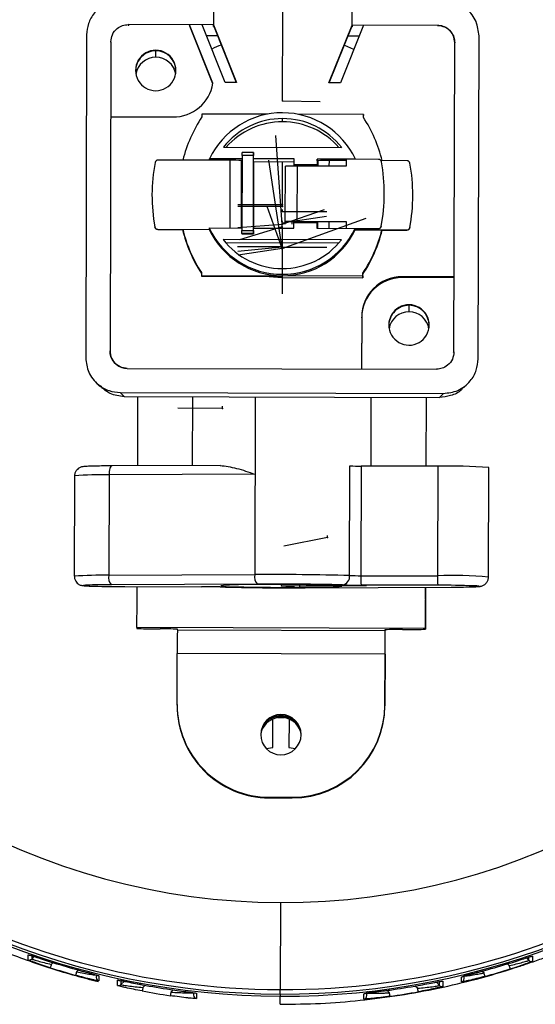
# Model space of a CAD drawing. Header units: millimetres. Extents: x -138 to 65, y -427 to -15.
# Tile 3 of 6: x -24 to 20, y -315 to -229. Entities that reach past the tile are written whole.
import ezdxf

# ---------------------------------------------------------------- set-up
doc = ezdxf.new("R2010")
doc.units = ezdxf.units.MM
doc.header["$PDSIZE"] = -1

msp = doc.modelspace()

# ---------------------------------------------------------------- linework, layer by layer
at = {"color": 7, "linetype": 'Continuous', "lineweight": 25}
for p, q in [((-7.677, -226.265), (-7.687, -229.872)), ((4.313, -229.905), (4.323, -226.298)), ((-7.687, -229.872), (-15.087, -229.851)), ((-15.087, -229.851), (-15.05, -229.963)), ((-7.748, -234.944), (-9.764, -229.866)), ((-7.758, -234.996), (-9.75, -229.978)), ((-6.701, -234.873), (-8.687, -229.869)), ((-7.688, -230.012), (-7.687, -229.872)), ((-7.687, -229.928), (-7.688, -230.012)), ((-7.688, -230.012), (-7.654, -230.012)), ((-7.687, -229.872), (-5.701, -234.876)), ((-7.687, -229.928), (-5.723, -234.876)), ((2.299, -234.898), (4.313, -229.905)), ((2.322, -234.898), (4.313, -229.961)), ((5.313, -229.907), (3.299, -234.9)), ((4.279, -230.044), (4.312, -230.045)), ((4.313, -229.905), (4.312, -230.045)), ((11.713, -229.925), (4.313, -229.905)), ((-18.69, -230.741), (-18.766, -258.734)), ((-7.334, -230.817), (-8.312, -230.815)), ((4.932, -230.851), (3.955, -230.848)), ((15.234, -258.827), (15.31, -230.834)), ((-16.591, -231.347), (-16.665, -258.139)), ((-16.554, -231.459), (-16.591, -231.347)), ((-12.695, -232.688), (-12.693, -232.082)), ((13.135, -258.221), (13.209, -231.428)), ((-5.701, -234.876), (-6.701, -234.873)), ((3.299, -234.9), (2.299, -234.898)), ((-16.609, -237.845), (-11.209, -237.86)), ((-8.708, -237.603), (-8.709, -237.853)), ((-3.018, -237.619), (-8.708, -237.603)), ((-1.71, -238.279), (-1.709, -237.999)), ((5.292, -237.642), (-0.398, -237.626)), ((5.291, -237.892), (5.292, -237.642)), ((5.292, -237.642), (5.291, -237.735)), ((5.291, -237.892), (5.291, -237.735)), ((-6.84, -240.484), (3.407, -240.512)), ((-5.218, -241.192), (-5.236, -247.69)), ((-4.218, -240.95), (-5.218, -240.947)), ((-4.218, -241.194), (-5.218, -241.192)), ((-4.236, -247.693), (-4.218, -241.194)), ((-4.219, -241.491), (-4.218, -240.991)), ((-4.218, -240.95), (-4.218, -240.991)), ((-6.249, -241.609), (-12.513, -241.592)), ((-5.219, -241.488), (-8.044, -241.48)), ((-8.044, -241.604), (-8.044, -241.48)), ((-6.265, -247.484), (-6.249, -241.609)), ((-5.285, -247.486), (-5.269, -241.63)), ((-5.219, -241.63), (-5.269, -241.63)), ((-4.22, -241.754), (-4.235, -247.489)), ((-4.22, -241.754), (-4.219, -241.491)), ((-0.72, -241.764), (-4.22, -241.754)), ((-0.719, -241.5), (-4.219, -241.491)), ((-1.475, -246.932), (-1.462, -242.133)), ((-0.721, -242.113), (-0.72, -242.031)), ((-0.72, -242), (-0.719, -241.5)), ((1.28, -242.006), (-0.72, -242)), ((-0.72, -242.031), (-0.72, -242)), ((1.28, -242.036), (-0.72, -242.031)), ((-0.462, -242.113), (-0.475, -246.911)), ((3.809, -242.124), (-0.462, -242.113)), ((1.281, -241.648), (1.279, -242.117)), ((1.279, -242.117), (1.28, -242.036)), ((1.281, -241.506), (1.28, -242.006)), ((1.28, -242.036), (1.28, -242.006)), ((1.281, -241.648), (1.281, -241.506)), ((4.605, -241.515), (1.281, -241.506)), ((1.331, -241.648), (1.281, -241.648)), ((1.331, -241.648), (1.329, -242.118)), ((2.31, -241.632), (2.309, -242.12)), ((3.81, -241.637), (2.31, -241.632)), ((3.811, -241.525), (3.809, -242.124)), ((6.605, -241.532), (3.811, -241.525)), ((4.605, -241.515), (4.605, -241.527)), ((9.075, -241.651), (6.813, -241.645)), ((-13.028, -244.592), (-13.028, -244.61)), ((7.102, -244.549), (7.102, -244.531)), ((9.572, -244.668), (9.572, -244.649)), ((-12.775, -247.404), (-12.775, -247.386)), ((-1.476, -247.161), (-1.475, -246.932)), ((-0.876, -247.162), (-0.875, -246.929)), ((-0.875, -246.929), (3.796, -246.942)), ((-0.735, -247.499), (-0.734, -246.999)), ((-0.734, -246.999), (-0.734, -246.929)), ((-0.734, -246.999), (1.266, -247.004)), ((-0.475, -246.911), (3.796, -246.923)), ((1.266, -246.935), (1.265, -247.504)), ((1.266, -247.004), (1.265, -247.504)), ((1.266, -247.035), (1.266, -246.935)), ((1.266, -247.035), (1.266, -247.004)), ((1.316, -246.935), (1.315, -247.504)), ((2.296, -246.938), (2.294, -247.507)), ((3.796, -246.923), (3.794, -247.511)), ((6.835, -247.327), (6.834, -247.346)), ((-12.53, -247.59), (-8.06, -247.602)), ((-12.53, -247.59), (-12.53, -247.609)), ((-12.53, -247.609), (-10.367, -247.615)), ((-10.367, -247.615), (-10.367, -247.596)), ((-8.06, -247.479), (-5.235, -247.487)), ((-8.06, -247.479), (-8.06, -247.602)), ((-4.237, -247.948), (-5.237, -247.946)), ((-5.237, -247.946), (-5.237, -247.986)), ((-5.237, -247.986), (-4.237, -247.989)), ((-5.236, -247.69), (-4.236, -247.693)), ((-4.237, -247.989), (-4.235, -247.489)), ((-4.237, -247.948), (-4.237, -247.989)), ((-4.235, -247.489), (-0.735, -247.499)), ((1.265, -247.504), (4.589, -247.513)), ((4.589, -247.637), (4.589, -247.513)), ((4.589, -247.525), (6.588, -247.531)), ((4.589, -247.544), (6.588, -247.549)), ((4.589, -247.637), (9.058, -247.649)), ((6.588, -247.549), (6.588, -247.531)), ((6.895, -247.662), (6.896, -247.643)), ((6.895, -247.662), (9.058, -247.668)), ((9.058, -247.668), (9.058, -247.649)), ((9.304, -247.446), (9.304, -247.465)), ((3.385, -248.51), (-6.862, -248.482)), ((3.153, -248.789), (-6.631, -248.762)), ((-8.746, -251.35), (-8.747, -251.599)), ((-8.747, -251.599), (5.253, -251.638)), ((-8.747, -251.599), (-8.747, -251.669)), ((-8.747, -251.669), (-1.747, -251.689)), ((-2.886, -251.685), (-1.747, -251.782)), ((-1.746, -251.495), (-1.747, -251.619)), ((-1.747, -251.689), (-1.747, -251.782)), ((5.253, -251.638), (5.254, -251.388)), ((5.253, -251.801), (5.254, -251.481)), ((5.253, -251.638), (5.253, -251.801)), ((5.254, -251.388), (5.254, -251.481)), ((-1.747, -251.782), (5.253, -251.801)), ((13.153, -251.723), (8.653, -251.71)), ((8.653, -251.785), (8.653, -251.71)), ((13.115, -251.797), (8.653, -251.785)), ((9.245, -254.743), (9.246, -254.136)), ((5.143, -255.2), (5.131, -259.699)), ((5.143, -255.274), (5.131, -259.699)), ((5.143, -255.274), (5.143, -255.2)), ((13.098, -258.258), (13.135, -258.221)), ((-15.169, -259.643), (11.631, -259.716)), ((-17.893, -260.857), (-17.544, -261.208)), ((13.999, -261.294), (14.349, -260.945)), ((-15.775, -261.741), (12.226, -261.818)), ((-15.775, -261.741), (-15.426, -262.092)), ((11.875, -262.166), (12.226, -261.818)), ((-15.426, -262.092), (11.875, -262.166)), ((-14.275, -262.095), (-14.292, -268.088)), ((-9.525, -262.108), (-9.542, -268.067)), ((-4.082, -262.123), (-4.125, -277.52)), ((5.958, -268.115), (5.975, -262.15)), ((10.725, -262.163), (10.708, -268.124)), ((10.725, -262.163), (10.708, -268.124)), ((-7.096, -268.056), (-16.516, -268.098)), ((4.1, -277.599), (4.126, -268.101)), ((5.09, -268.114), (5.064, -277.611)), ((11.728, -268.126), (5.09, -268.114)), ((11.728, -268.126), (11.701, -277.623)), ((16.123, -277.734), (16.149, -268.237)), ((-19.735, -268.966), (-19.759, -277.664)), ((-16.75, -268.88), (-16.774, -277.578)), ((-4.101, -268.823), (-16.75, -268.88)), ((-16.774, -277.578), (-4.125, -277.52)), ((5.064, -277.611), (11.701, -277.623)), ((-3.889, -278.338), (-16.538, -278.396)), ((-15.372, -278.556), (-8.735, -278.568)), ((-15.372, -278.556), (-15.371, -278.556)), ((-15.371, -278.556), (-8.734, -278.568)), ((-8.735, -278.568), (-8.734, -278.568)), ((-0.257, -278.386), (-0.258, -278.62)), ((0.248, -278.659), (12.898, -278.602)), ((0.248, -278.659), (0.254, -278.66)), ((0.254, -278.66), (12.904, -278.602)), ((11.732, -278.442), (5.094, -278.43)), ((12.904, -278.602), (12.898, -278.602)), ((10.67, -282.246), (10.677, -279.747)), ((10.677, -279.677), (10.677, -279.747)), ((10.67, -282.176), (-14.33, -282.108)), ((-14.33, -282.108), (-14.33, -282.178)), ((-12.83, -282.217), (-12.33, -282.218)), ((-10.831, -282.316), (-10.83, -282.258)), ((-10.831, -282.316), (7.169, -282.365)), ((7.17, -282.307), (7.169, -282.365)), ((8.67, -282.276), (9.17, -282.277)), ((10.67, -282.176), (10.67, -282.246)), ((-10.848, -288.786), (-10.836, -284.362)), ((7.164, -284.411), (-10.836, -284.362)), ((7.164, -284.411), (7.152, -288.835)), ((7.152, -288.893), (7.164, -284.47)), ((-10.848, -288.844), (-10.848, -288.786)), ((7.152, -288.835), (7.152, -288.893)), ((-2.558, -292.498), (-2.551, -290.027)), ((-1.851, -289.888), (-1.851, -289.788)), ((-1.151, -290.031), (-1.158, -292.501)), ((-1.151, -290.031), (-1.158, -292.501)), ((-3.12, -292.593), (-2.558, -292.498)), ((-1.158, -292.501), (-0.597, -292.6)), ((-2.87, -296.805), (-0.87, -296.811)), ((-2.87, -296.805), (-2.87, -296.864)), ((-2.87, -296.864), (-0.87, -296.869)), ((-0.87, -296.869), (-0.87, -296.811)), ((-1.895, -305.939), (-1.916, -313.481)), ((-23.761, -310.901), (-23.759, -310.465)), ((-23.449, -310.495), (-23.45, -310.831)), ((-23.45, -310.831), (-23.209, -310.592)), ((-21.598, -311.14), (-21.75, -311.291)), ((17.926, -311.401), (17.775, -311.249)), ((19.415, -310.736), (19.628, -310.95)), ((19.628, -310.95), (19.629, -310.67)), ((19.939, -310.586), (19.938, -311.022)), ((-19.569, -311.942), (-19.41, -311.784)), ((-17.849, -312.217), (-17.85, -312.437)), ((14.019, -312.525), (14.019, -312.161)), ((15.579, -311.877), (15.741, -312.04)), ((-17.62, -312.292), (-17.621, -312.729)), ((-16.005, -313.128), (-16.004, -312.669)), ((-15.728, -312.645), (-15.729, -313.048)), ((-15.729, -313.048), (-15.416, -312.736)), ((-13.624, -313.104), (-13.82, -313.299)), ((11.61, -312.836), (11.895, -313.123)), ((11.895, -313.123), (11.896, -312.763)), ((12.171, -312.747), (12.17, -313.204)), ((13.789, -312.816), (13.79, -312.38)), ((-11.391, -313.704), (-11.186, -313.5)), ((-9.432, -313.751), (-9.433, -313.961)), ((-9.165, -313.801), (-9.166, -314.26)), ((-1.917, -313.861), (-1.917, -314.053)), ((5.325, -314.298), (5.326, -313.841)), ((5.593, -314.001), (5.594, -313.649)), ((7.344, -313.545), (7.553, -313.755)), ((9.984, -313.364), (9.79, -313.169)), ((-1.919, -314.755), (-1.917, -314.053))]:
    msp.add_line(p, q, dxfattribs=at)
at = {"color": 7, "linetype": 'Continuous'}
for p, q in [((-1.705, -236.464), (-1.684, -228.731)), ((-1.705, -236.464), (1.541, -236.522)), ((-1.734, -247.175), (-2.295, -239.462)), ((-1.74, -249.245), (-2.913, -241.602)), ((-1.73, -245.621), (-1.71, -241.755)), ((-1.73, -245.484), (-5.598, -245.473)), ((-1.73, -245.621), (-5.598, -245.611)), ((-1.74, -249.245), (-3.052, -245.608)), ((-1.73, -245.484), (-1.729, -245.303)), ((-1.73, -245.621), (-1.73, -245.441)), ((-1.73, -245.621), (-1.73, -245.441)), ((-1.734, -247.152), (1.922, -245.891)), ((-1.734, -247.047), (2.088, -246.455)), ((-1.731, -246.055), (-1.731, -245.874)), ((-1.731, -246.055), (2.136, -246.065)), ((-1.734, -247.175), (-5.592, -247.456)), ((-1.735, -247.385), (-5.437, -248.503)), ((-1.74, -249.245), (5.537, -246.62)), ((-1.735, -247.385), (-1.734, -247.205)), ((-1.735, -247.455), (-1.734, -247.275)), ((-1.734, -247.047), (-1.733, -246.866)), ((-1.734, -247.152), (-1.734, -246.971)), ((-1.735, -247.455), (-1.746, -251.322)), ((-1.739, -249.119), (-5.607, -249.109)), ((-1.739, -249.139), (-5.587, -249.53)), ((-1.739, -249.119), (-1.739, -248.939)), ((-1.739, -249.131), (-1.739, -248.951)), ((-1.739, -249.139), (-1.739, -248.958)), ((-1.739, -249.131), (2.128, -249.142)), ((-1.74, -249.245), (-5.563, -249.832)), ((-1.74, -249.318), (-1.75, -253.184)), ((-1.74, -249.318), (-1.74, -249.498)), ((-6.91, -263.116), (-10.777, -263.105)), ((-6.91, -263.116), (-6.909, -262.935)), ((2.185, -274.312), (-1.614, -275.039)), ((2.185, -274.312), (2.185, -274.132)), ((-1.82, -278.499), (5.565, -278.465)), ((-1.82, -278.499), (-0.669, -278.588))]:
    msp.add_line(p, q, dxfattribs=at)
at = {"color": 7, "linetype": 'Continuous', "lineweight": 25, "flags": 128}
for points in [[(4.466, -232.008), (3.67, -231.668), (3.63, -231.652)], [(-5.218, -241.192), (-5.218, -241.143), (-5.218, -241.096), (-5.218, -241.054), (-5.218, -241.017), (-5.218, -240.986), (-5.218, -240.964), (-5.218, -240.951), (-5.218, -240.947)], [(-4.218, -240.95), (-4.218, -240.954), (-4.218, -240.967), (-4.218, -240.989), (-4.218, -241.019), (-4.218, -241.056), (-4.218, -241.099), (-4.218, -241.146), (-4.218, -241.194)], [(-5.237, -247.946), (-5.237, -247.94), (-5.237, -247.924), (-5.237, -247.9), (-5.237, -247.868), (-5.236, -247.83), (-5.236, -247.786), (-5.236, -247.739), (-5.236, -247.69)], [(-4.236, -247.693), (-4.236, -247.741), (-4.236, -247.789), (-4.236, -247.832), (-4.237, -247.871), (-4.237, -247.903), (-4.237, -247.927), (-4.237, -247.942), (-4.237, -247.948)], [(-16.516, -268.098), (-16.556, -268.11), (-16.601, -268.152), (-16.643, -268.223), (-16.679, -268.32), (-16.709, -268.439), (-16.731, -268.575), (-16.745, -268.724), (-16.75, -268.88)], [(-18.416, -278.424), (-18.798, -278.442), (-18.961, -278.467), (-18.774, -278.493), (-18.255, -278.517), (-18.053, -278.523)], [(-14.33, -282.108), (-14.33, -282.001), (-14.329, -281.725), (-14.328, -281.291), (-14.326, -280.716), (-14.324, -280.021), (-14.322, -279.234), (-14.32, -278.558)], [(-3.383, -278.378), (-4.537, -278.387), (-5.533, -278.402), (-6.313, -278.423), (-6.833, -278.449), (-7.061, -278.477), (-6.984, -278.507), (-6.607, -278.536), (-5.953, -278.563), (-5.058, -278.586), (-3.974, -278.605), (-2.766, -278.617), (-1.503, -278.622), (-0.258, -278.62)], [(-0.258, -278.62), (0.896, -278.611), (1.892, -278.596), (2.673, -278.575), (3.192, -278.549), (3.42, -278.521), (3.344, -278.491), (2.967, -278.462), (2.312, -278.435), (1.417, -278.411), (0.334, -278.393), (-0.875, -278.381), (-2.138, -278.376), (-3.383, -278.378)], [(10.68, -278.612), (10.678, -279.302), (10.676, -280.09), (10.674, -280.785), (10.672, -281.36), (10.671, -281.794), (10.67, -282.07), (10.67, -282.176)], [(10.677, -279.677), (10.677, -279.63), (10.677, -279.507), (10.678, -279.314), (10.678, -279.059), (10.679, -278.75), (10.68, -278.612)], [(12.898, -278.602), (13.882, -278.593), (14.661, -278.577), (15.158, -278.556), (15.321, -278.531), (15.133, -278.505), (14.831, -278.489)], [(-10.831, -282.316), (-10.831, -282.363), (-10.831, -282.486), (-10.832, -282.679), (-10.832, -282.934), (-10.833, -283.243), (-10.834, -283.593), (-10.835, -283.971), (-10.836, -284.362)], [(7.164, -284.47), (7.166, -283.59), (7.168, -282.74), (7.17, -282.27)], [(7.164, -284.411), (7.165, -284.02), (7.166, -283.643), (7.167, -283.293), (7.168, -282.984), (7.168, -282.728), (7.169, -282.535), (7.169, -282.413), (7.169, -282.365)], [(-15.934, -312.676), (-15.967, -312.674), (-16.004, -312.669)], [(-1.917, -313.861), (-1.917, -313.849), (-1.917, -313.825), (-1.917, -313.79), (-1.917, -313.744), (-1.916, -313.689), (-1.916, -313.625), (-1.916, -313.556), (-1.916, -313.481)]]:
    msp.add_lwpolyline(points, dxfattribs=at)
at = {"color": 7, "linetype": 'Continuous', "lineweight": 25}
for centre, radius, start, end in [((-1.75, -247.572), 66.481, 94.66522, 269.85604), ((-1.75, -247.513), 66.349, 93.84576, 269.85594), ((-1.749, -247.502), 65.979, 89.83058, 269.85542), ((-1.72, -247.513), 66.349, 269.83007, 85.84024), ((-1.72, -247.572), 66.481, 269.82997, 85.02078), ((-1.721, -247.502), 65.979, 269.83058, 89.85542), ((-1.748, -247.455), 58.484, 89.83045, 269.85555), ((-1.722, -247.455), 58.484, 269.83045, 89.85555), ((-12.698, -233.831), 1.75, 89.83045, 269.85555), ((-12.698, -233.831), 1.75, 269.83045, 89.85555), ((-1.73, -245.397), 14.752, 110.98947, 114.51589), ((-12.698, -233.878), 1.75, 89.83261, 179.8456), ((-12.7, -234.438), 1.75, 89.83608, 170.63544), ((-12.699, -234.438), 1.75, 9.06616, 89.84993), ((-12.698, -233.878), 1.75, 359.8586, 89.8508), ((-11.199, -234.36), 3.5, 269.8369, 350.39328), ((1.658, -244.63), 12.386, 146.82683, 165.82744), ((-1.727, -244.499), 7.001, 25.23224, 154.45377), ((-1.727, -244.499), 6.501, 89.841, 141.85285), ((-1.727, -244.499), 6.501, 37.83316, 89.84501), ((-5.113, -244.612), 12.386, 13.85857, 32.85918), ((-1.728, -244.779), 6.501, 89.84117, 138.65045), ((-1.728, -244.779), 6.501, 41.03555, 89.84484), ((2.114, -244.631), 15.142, 169.20443, 190.48157), ((-12.514, -241.842), 0.25, 89.83711, 169.19787), ((-6.109, -257.677), 16.069, 87.00444, 90.49929), ((-0.741, -252.847), 10.737, 88.50959, 93.84902), ((2.082, -257.699), 16.068, 89.18671, 92.6816), ((6.604, -241.782), 0.25, 10.48813, 89.8489), ((-8.039, -244.491), 15.142, 349.20443, 10.48157), ((9.074, -241.901), 0.25, 10.48813, 89.8489), ((-5.569, -244.61), 15.142, 349.20443, 10.48157), ((2.114, -244.65), 15.142, 179.85082, 190.48156), ((-8.039, -244.51), 15.142, 349.20444, 359.85079), ((-5.569, -244.629), 15.142, 349.20444, 359.85079), ((-12.529, -247.34), 0.25, 190.48813, 269.8489), ((-12.529, -247.359), 0.25, 190.48813, 269.8489), ((-0.755, -257.645), 10.737, 88.50959, 93.84902), ((6.589, -247.281), 0.25, 269.83711, 349.19787), ((6.589, -247.299), 0.25, 269.83711, 349.19787), ((1.658, -244.699), 12.385, 193.6139, 212.85928), ((1.658, -244.629), 12.386, 193.85857, 212.85918), ((-1.728, -244.495), 7, 205.23046, 269.84657), ((-1.728, -244.619), 7, 205.23046, 269.84657), ((-1.727, -244.619), 7, 269.83944, 334.45555), ((-1.727, -244.495), 7, 269.83944, 334.45555), ((-5.113, -244.611), 12.386, 326.82683, 345.82744), ((-5.113, -244.704), 12.385, 326.82673, 346.18318), ((9.059, -247.399), 0.25, 269.83711, 349.19787), ((9.059, -247.418), 0.25, 269.83711, 349.19787), ((-1.727, -244.494), 6.501, 217.83434, 321.85167), ((8.643, -255.21), 3.5, 89.83521, 179.8352), ((8.643, -255.284), 3.5, 89.83521, 179.8352), ((9.241, -255.886), 1.75, 89.83045, 269.85555), ((9.241, -255.932), 1.75, 89.83261, 179.8456), ((9.242, -255.886), 1.75, 269.83045, 89.85555), ((9.242, -255.932), 1.75, 359.8586, 89.8508), ((9.24, -256.492), 1.75, 89.83608, 170.63544), ((9.24, -256.492), 1.75, 9.06616, 89.84993), ((5.086, -231.302), 36.811, 268.50465, 270.0064), ((12.702, -317.341), 49.225, 85.98471, 91.13466), ((-17.516, -294.023), 25.155, 88.25606, 95.06223), ((-17.41, -307.197), 29.626, 88.76945, 94.54739), ((-15.867, -277.759), 0.925, 168.68421, 223.48032), ((-3.217, -277.702), 0.925, 168.68421, 223.48032), ((-2.526, -541.25), 263.735, 88.56057, 90.34739), ((3.362, -277.678), 0.741, 279.63951, 6.13143), ((5.06, -240.8), 36.811, 268.50465, 270.0064), ((10.465, -277.822), 5.404, 177.76127, 186.45304), ((17.102, -277.834), 5.404, 177.76127, 186.45304), ((13.068, -311.239), 33.644, 84.79029, 92.3281), ((-16.526, -341.599), 63.203, 90.01103, 91.71399), ((-15.379, -171.244), 107.312, 268.57209, 270.00344), ((-8.728, -339.92), 61.352, 88.50465, 90.0064), ((-1.186, -42.153), 236.511, 268.56057, 270.34739), ((-2.455, -514.845), 236.511, 88.56057, 90.34739), ((5.088, -217.078), 61.352, 268.50465, 270.0064), ((11.981, -363.195), 84.754, 88.07264, 90.16858), ((-13.161, -266.114), 16.107, 265.83705, 271.17638), ((-12, -298.322), 16.107, 85.83705, 91.17638), ((8.251, -298.377), 16.106, 88.50959, 93.84902), ((9.589, -266.177), 16.106, 268.50959, 273.84902), ((-2.849, -288.807), 7.999, 179.8508, 269.8508), ((-2.85, -288.865), 7.999, 179.8508, 269.8508), ((-0.847, -288.812), 7.999, 269.83521, 359.8352), ((-0.847, -288.87), 7.999, 269.83521, 359.8352), ((-1.855, -291.385), 1.75, 359.85555, 179.83046), ((-1.855, -291.443), 1.75, 359.85555, 179.83046), ((-1.856, -291.696), 1.808, 89.83688, 162.5843), ((-1.856, -291.662), 1.874, 89.84019, 142.46835), ((-1.739, -249.196), 40.717, 269.42667, 270.25878), ((-1.856, -291.662), 1.874, 37.23325, 89.84582), ((-1.856, -291.696), 1.808, 17.1173, 89.84913), ((-1.855, -291.384), 1.75, 179.85555, 359.83046), ((-23.661, -310.618), 0.3, 250.66313, 314.83235), ((-10.701, -314.874), 11.615, 162.03449, 163.54696), ((-1.736, -247.661), 66.514, 252.40744, 254.37762), ((-1.735, -247.661), 66.514, 285.30408, 287.27433), ((6.845, -314.926), 11.628, 16.13608, 17.64687), ((19.84, -310.739), 0.3, 224.85366, 289.01871), ((-1.738, -248.181), 66.514, 252.40744, 254.37762), ((-7.011, -315.532), 13.061, 164.04591, 165.39126), ((3.147, -315.564), 13.077, 14.29171, 15.63536), ((-1.736, -248.181), 66.514, 285.30408, 287.27433), ((-17.55, -312.437), 0.3, 179.85524, 256.19125), ((-15.941, -312.835), 0.3, 257.61212, 314.83264), ((-1.736, -247.658), 66.517, 259.48568, 261.61695), ((-1.735, -247.658), 66.517, 278.06437, 280.19576), ((12.108, -312.911), 0.3, 224.85337, 282.06942), ((13.719, -312.524), 0.3, 283.49036, 359.84636), ((5.237, -316.913), 19.397, 169.26228, 170.16856), ((-1.737, -248.201), 66.517, 259.48568, 261.61695), ((12.717, -317.333), 24.38, 171.4392, 172.16034), ((-9.133, -313.962), 0.3, 179.8565, 263.59512), ((-16.635, -317.258), 24.44, 7.52231, 8.24169), ((-1.737, -248.2), 66.517, 278.06437, 280.19576), ((-9.129, -316.878), 19.434, 9.5142, 10.41874), ((5.293, -314), 0.3, 276.08608, 359.8451)]:
    msp.add_arc(centre, radius, start, end, dxfattribs=at)
for points, knots in [([(-15.682, -227.75), (-16.107, -227.802), (-16.992, -227.909), (-18, -228.718), (-18.589, -229.725), (-18.657, -230.411), (-18.69, -230.741)], [0, 0, 0, 0, 0.270268, 0.562427, 0.78973, 1, 1, 1, 1]), ([(15.31, -230.834), (15.259, -230.409), (15.151, -229.524), (14.342, -228.516), (13.335, -227.928), (12.648, -227.86), (12.319, -227.827)], [0, 0, 0, 0, 0.270268, 0.562427, 0.78973, 1, 1, 1, 1]), ([(-16.591, -231.347), (-16.564, -231.134), (-16.508, -230.692), (-16.101, -230.19), (-15.595, -229.899), (-15.252, -229.867), (-15.087, -229.851)], [0, 0, 0, 0, 0.270268, 0.562427, 0.78973, 1, 1, 1, 1]), ([(13.209, -231.428), (13.183, -231.216), (13.129, -230.774), (12.725, -230.269), (12.221, -229.975), (11.878, -229.941), (11.713, -229.925)], [0, 0, 0, 0, 0.270268, 0.562427, 0.78973, 1, 1, 1, 1]), ([(11.713, -229.925), (11.925, -229.952), (12.367, -230.008), (12.869, -230.415), (13.161, -230.92), (13.193, -231.263), (13.209, -231.428)], [0, 0, 0, 0, 0.270268, 0.562427, 0.78973, 1, 1, 1, 1]), ([(-16.665, -258.139), (-16.639, -258.352), (-16.585, -258.794), (-16.181, -259.298), (-15.677, -259.592), (-15.334, -259.626), (-15.169, -259.643)], [0, 0, 0, 0, 0.270268, 0.562427, 0.78973, 1, 1, 1, 1]), ([(-15.169, -259.643), (-15.381, -259.616), (-15.823, -259.56), (-16.325, -259.153), (-16.617, -258.647), (-16.649, -258.304), (-16.665, -258.139)], [0, 0, 0, 0, 0.270268, 0.562427, 0.78973, 1, 1, 1, 1]), ([(13.135, -258.221), (13.108, -258.433), (13.052, -258.875), (12.645, -259.377), (12.139, -259.669), (11.796, -259.701), (11.631, -259.716)], [0, 0, 0, 0, 0.270268, 0.562427, 0.78973, 1, 1, 1, 1]), ([(-18.766, -258.734), (-18.715, -259.159), (-18.607, -260.043), (-17.798, -261.052), (-16.791, -261.64), (-16.104, -261.708), (-15.775, -261.741)], [0, 0, 0, 0, 0.270268, 0.562427, 0.78973, 1, 1, 1, 1]), ([(12.226, -261.818), (12.651, -261.766), (13.536, -261.658), (14.544, -260.85), (15.133, -259.843), (15.201, -259.156), (15.234, -258.827)], [0, 0, 0, 0, 0.270268, 0.562427, 0.78973, 1, 1, 1, 1]), ([(-15.426, -262.092), (-15.859, -262.047), (-16.659, -261.964), (-17.243, -261.417), (-17.512, -261.165)], [0, 0, 0, 0, 0.540788, 1, 1, 1, 1]), ([(13.956, -261.261), (13.899, -261.341), (13.636, -261.711), (12.874, -262.058), (12.199, -262.131), (11.875, -262.166)], [0, 0, 0, 0, 0.125264, 0.579657, 1, 1, 1, 1]), ([(-16.516, -268.098), (-16.671, -268.099), (-17.124, -268.102), (-17.8, -268.111), (-18.44, -268.126), (-18.804, -268.143), (-18.968, -268.158), (-19.078, -268.175), (-19.187, -268.203), (-19.337, -268.267), (-19.511, -268.394), (-19.66, -268.603), (-19.74, -268.811), (-19.727, -268.937), (-19.724, -268.968)], [0, 0, 0, 0, 0.0937072, 0.2736302, 0.454561, 0.6377451, 0.7348709, 0.7749027, 0.8037307, 0.835278, 0.8785429, 0.9275854, 0.9821597, 1, 1, 1, 1]), ([(-7.134, -268.056), (-6.668, -268.119), (-5.734, -268.245), (-4.645, -268.63), (-4.101, -268.823)], [0, 0, 0, 0, 0.500046, 1, 1, 1, 1]), ([(-19.748, -277.664), (-19.748, -277.731), (-19.748, -277.884), (-19.649, -278.091), (-19.511, -278.257), (-19.367, -278.362), (-19.241, -278.42), (-19.147, -278.449), (-19.068, -278.466), (-18.959, -278.481), (-18.769, -278.496), (-18.472, -278.512), (-18.148, -278.52), (-18.049, -278.522)], [0, 0, 0, 0, 0.058167, 0.132948, 0.194506, 0.247217, 0.291325, 0.327615, 0.367186, 0.434303, 0.612518, 0.881731, 1, 1, 1, 1]), ([(12.904, -278.602), (13.059, -278.601), (13.512, -278.599), (14.188, -278.59), (14.828, -278.575), (15.191, -278.557), (15.356, -278.543), (15.466, -278.525), (15.575, -278.497), (15.724, -278.434), (15.899, -278.307), (16.048, -278.098), (16.128, -277.891), (16.115, -277.765), (16.112, -277.735)], [0, 0, 0, 0, 0.093747, 0.273745, 0.454752, 0.638013, 0.735179, 0.775228, 0.804068, 0.835628, 0.878911, 0.927975, 0.982572, 1, 1, 1, 1]), ([(-44.187, -299.302), (-43.8, -299.627), (-42.654, -300.59), (-40.656, -302.088), (-38.711, -303.438), (-37.221, -304.403), (-36.243, -305.012), (-35.278, -305.59), (-34.309, -306.149), (-33.282, -306.719), (-31.879, -307.465), (-30.136, -308.332), (-28.064, -309.276), (-25.996, -310.134), (-23.906, -310.921), (-21.798, -311.633), (-19.727, -312.262), (-18.35, -312.617), (-17.704, -312.783)], [0, 0, 0, 0, 0.050238, 0.148963, 0.248902, 0.286805, 0.326635, 0.364301, 0.399501, 0.43878, 0.482138, 0.558954, 0.63414, 0.710652, 0.783544, 0.858011, 0.933435, 1, 1, 1, 1]), ([(-1.919, -314.755), (-0.752, -314.74), (1.558, -314.711), (5.02, -314.434), (8.423, -313.995), (11.791, -313.376), (15.13, -312.584), (17.709, -311.828), (19.575, -311.208), (20.751, -310.795), (22.003, -310.326), (23.026, -309.919), (23.82, -309.59), (24.38, -309.352), (25, -309.081), (25.973, -308.643), (26.89, -308.21), (28.177, -307.575), (29.565, -306.857), (31.375, -305.847), (33.218, -304.743), (35, -303.594), (37.448, -301.916), (39.187, -300.523), (40.383, -299.566)], [0, 0, 0, 0, 0.075821, 0.150058, 0.225603, 0.299174, 0.373431, 0.449946, 0.475243, 0.502526, 0.531797, 0.563054, 0.574914, 0.588257, 0.603082, 0.61939, 0.65843, 0.669732, 0.713752, 0.761183, 0.805808, 0.854735, 0.900157, 1, 1, 1, 1]), ([(-23.759, -310.465), (-23.751, -310.465), (-23.735, -310.465), (-23.609, -310.501), (-23.419, -310.559), (-23.085, -310.665), (-22.555, -310.836), (-22.078, -310.988), (-21.84, -311.064)], [0, 0, 0, 0, 0.12611, 0.251007, 0.374815, 0.501351, 0.750428, 1, 1, 1, 1]), ([(-23.438, -310.469), (-23.43, -310.48), (-23.41, -310.508), (-23.308, -310.554), (-23.118, -310.63), (-22.808, -310.738), (-22.371, -310.886), (-22.025, -310.999), (-21.838, -311.06)], [0, 0, 0, 0, 0.070195, 0.185028, 0.333645, 0.518943, 0.741074, 1, 1, 1, 1]), ([(-21.841, -311.584), (-22.08, -311.507), (-22.557, -311.353), (-23.088, -311.167), (-23.421, -311.044), (-23.611, -310.971), (-23.737, -310.918), (-23.753, -310.907), (-23.761, -310.901)], [0, 0, 0, 0, 0.2498244, 0.4992544, 0.6257436, 0.7495634, 0.8753774, 1, 1, 1, 1]), ([(-23.45, -310.831), (-23.442, -310.835), (-23.428, -310.844), (-23.314, -310.882), (-23.141, -310.933), (-22.844, -311.018), (-22.373, -311.143), (-21.958, -311.242), (-21.75, -311.291)], [0, 0, 0, 0, 0.123509, 0.250277, 0.371113, 0.500518, 0.750054, 1, 1, 1, 1]), ([(17.926, -311.401), (18.134, -311.353), (18.549, -311.256), (19.019, -311.134), (19.317, -311.051), (19.491, -311.001), (19.606, -310.963), (19.62, -310.955), (19.628, -310.95)], [0, 0, 0, 0, 0.24965, 0.498772, 0.628187, 0.749055, 0.876161, 1, 1, 1, 1]), ([(19.938, -311.022), (19.93, -311.028), (19.914, -311.04), (19.787, -311.091), (19.597, -311.164), (19.263, -311.284), (18.731, -311.468), (18.254, -311.619), (18.015, -311.695)], [0, 0, 0, 0, 0.12611, 0.251007, 0.374815, 0.501351, 0.750428, 1, 1, 1, 1]), ([(18.016, -311.175), (18.256, -311.1), (18.734, -310.951), (19.265, -310.782), (19.599, -310.678), (19.789, -310.621), (19.916, -310.586), (19.932, -310.586), (19.939, -310.586)], [0, 0, 0, 0, 0.249824, 0.499254, 0.625744, 0.749563, 0.875378, 1, 1, 1, 1]), ([(-17.621, -312.729), (-17.63, -312.729), (-17.649, -312.731), (-17.791, -312.704), (-18, -312.659), (-18.359, -312.576), (-18.915, -312.439), (-19.405, -312.305), (-19.65, -312.238)], [0, 0, 0, 0, 0.125925, 0.251232, 0.376564, 0.502324, 0.751501, 1, 1, 1, 1]), ([(-19.648, -311.718), (-19.402, -311.786), (-18.911, -311.923), (-18.354, -312.075), (-17.995, -312.174), (-17.787, -312.234), (-17.646, -312.277), (-17.629, -312.287), (-17.62, -312.292)], [0, 0, 0, 0, 0.249475, 0.499165, 0.626383, 0.749621, 0.87586, 1, 1, 1, 1]), ([(-19.569, -311.942), (-19.355, -311.982), (-18.927, -312.062), (-18.43, -312.143), (-18.11, -312.19), (-17.913, -312.215), (-17.842, -312.222), (-17.806, -312.225)], [0, 0, 0, 0, 0.284474, 0.5696, 0.720258, 0.85662, 1, 1, 1, 1]), ([(13.79, -312.38), (13.799, -312.375), (13.817, -312.364), (13.959, -312.322), (14.17, -312.263), (14.529, -312.165), (15.085, -312.017), (15.576, -311.883), (15.821, -311.816)], [0, 0, 0, 0, 0.125925, 0.251232, 0.376564, 0.502324, 0.7515, 1, 1, 1, 1]), ([(13.976, -312.313), (14.012, -312.31), (14.082, -312.304), (14.278, -312.28), (14.598, -312.235), (14.971, -312.175), (15.388, -312.106), (15.603, -312.066), (15.741, -312.04)], [0, 0, 0, 0, 0.14268, 0.278585, 0.428727, 0.714106, 0.817139, 1, 1, 1, 1]), ([(14.076, -312.181), (14.079, -312.187), (14.092, -312.215), (14.2, -312.203), (14.384, -312.179), (14.655, -312.117), (14.993, -312.032), (15.39, -311.929), (15.674, -311.852), (15.82, -311.812)], [0, 0, 0, 0, 0.030651, 0.161786, 0.305615, 0.461816, 0.630329, 0.80977, 1, 1, 1, 1]), ([(-13.875, -313.601), (-14.131, -313.552), (-14.643, -313.455), (-15.227, -313.328), (-15.606, -313.239), (-15.827, -313.184), (-15.977, -313.143), (-15.996, -313.133), (-16.005, -313.128)], [0, 0, 0, 0, 0.249155, 0.499066, 0.626613, 0.749638, 0.87594, 1, 1, 1, 1]), ([(-16.004, -312.669), (-15.994, -312.668), (-15.975, -312.666), (-15.824, -312.69), (-15.601, -312.731), (-15.223, -312.802), (-14.64, -312.915), (-14.129, -313.01), (-13.874, -313.058)], [0, 0, 0, 0, 0.126119, 0.250731, 0.376133, 0.501711, 0.751229, 1, 1, 1, 1]), ([(-15.729, -313.048), (-15.72, -313.051), (-15.702, -313.059), (-15.563, -313.084), (-15.357, -313.116), (-15.013, -313.165), (-14.491, -313.231), (-14.044, -313.277), (-13.82, -313.299)], [0, 0, 0, 0, 0.122523, 0.250079, 0.369636, 0.500629, 0.750634, 1, 1, 1, 1]), ([(-15.697, -312.639), (-15.697, -312.641), (-15.695, -312.658), (-15.638, -312.676), (-15.515, -312.716), (-15.282, -312.768), (-14.929, -312.845), (-14.447, -312.943), (-14.073, -313.015), (-13.873, -313.054)], [0, 0, 0, 0, 0.0103865, 0.0899607, 0.2021582, 0.3487571, 0.529994, 0.7475949, 1, 1, 1, 1]), ([(9.984, -313.364), (10.207, -313.342), (10.653, -313.3), (11.175, -313.237), (11.519, -313.19), (11.726, -313.159), (11.867, -313.134), (11.886, -313.126), (11.895, -313.123)], [0, 0, 0, 0, 0.248723, 0.498037, 0.629063, 0.748663, 0.876876, 1, 1, 1, 1]), ([(10.039, -313.125), (10.295, -313.078), (10.807, -312.985), (11.392, -312.876), (11.772, -312.806), (11.993, -312.767), (12.144, -312.744), (12.162, -312.746), (12.171, -312.747)], [0, 0, 0, 0, 0.249154, 0.499066, 0.626614, 0.749638, 0.875941, 1, 1, 1, 1]), ([(15.82, -312.336), (15.574, -312.402), (15.081, -312.534), (14.523, -312.668), (14.164, -312.749), (13.956, -312.793), (13.815, -312.818), (13.797, -312.817), (13.789, -312.816)], [0, 0, 0, 0, 0.249475, 0.499164, 0.626383, 0.749621, 0.875861, 1, 1, 1, 1]), ([(-11.433, -313.464), (-11.168, -313.503), (-10.638, -313.58), (-10.023, -313.666), (-9.613, -313.724), (-9.368, -313.76), (-9.197, -313.788), (-9.176, -313.796), (-9.165, -313.801)], [0, 0, 0, 0, 0.249619, 0.499314, 0.62784, 0.750004, 0.876904, 1, 1, 1, 1]), ([(-11.391, -313.704), (-11.159, -313.716), (-10.695, -313.74), (-10.144, -313.755), (-9.774, -313.76), (-9.536, -313.76), (-9.446, -313.758), (-9.4, -313.756)], [0, 0, 0, 0, 0.284349, 0.568068, 0.719873, 0.85382, 1, 1, 1, 1]), ([(5.326, -313.841), (5.338, -313.837), (5.36, -313.828), (5.533, -313.801), (5.78, -313.766), (6.19, -313.71), (6.802, -313.628), (7.331, -313.554), (7.596, -313.517)], [0, 0, 0, 0, 0.125916, 0.251098, 0.376431, 0.502014, 0.750692, 1, 1, 1, 1]), ([(5.561, -313.796), (5.606, -313.798), (5.695, -313.801), (5.931, -313.802), (6.301, -313.799), (6.715, -313.789), (7.17, -313.774), (7.403, -313.762), (7.553, -313.755)], [0, 0, 0, 0, 0.144269, 0.278176, 0.429984, 0.714702, 0.81708, 1, 1, 1, 1]), ([(5.652, -313.647), (5.66, -313.652), (5.692, -313.672), (5.824, -313.682), (6.077, -313.679), (6.465, -313.648), (6.983, -313.593), (7.382, -313.541), (7.595, -313.513)], [0, 0, 0, 0, 0.039854, 0.167307, 0.326614, 0.517428, 0.742687, 1, 1, 1, 1]), ([(12.17, -313.204), (12.16, -313.209), (12.141, -313.22), (11.99, -313.26), (11.767, -313.315), (11.388, -313.401), (10.804, -313.524), (10.293, -313.619), (10.038, -313.666)], [0, 0, 0, 0, 0.126119, 0.25073, 0.376133, 0.501711, 0.751228, 1, 1, 1, 1]), ([(-9.166, -314.26), (-9.178, -314.262), (-9.201, -314.266), (-9.373, -314.255), (-9.62, -314.233), (-10.029, -314.191), (-10.641, -314.12), (-11.17, -314.045), (-11.435, -314.007)], [0, 0, 0, 0, 0.125916, 0.251098, 0.376431, 0.502014, 0.750692, 1, 1, 1, 1]), ([(7.595, -314.059), (7.329, -314.095), (6.799, -314.167), (6.183, -314.235), (5.773, -314.275), (5.528, -314.294), (5.357, -314.304), (5.336, -314.3), (5.325, -314.298)], [0, 0, 0, 0, 0.24962, 0.499314, 0.627841, 0.750005, 0.876905, 1, 1, 1, 1])]:
    msp.add_open_spline(points, degree=3, knots=knots, dxfattribs=at)
at = {"color": 7, "linetype": 'Continuous'}
for p in [(-1.705, -236.464), (-1.73, -245.484), (-1.73, -245.621), (-1.73, -245.621), (-1.731, -246.055), (-1.735, -247.385), (-1.734, -247.047), (-1.734, -247.152), (-1.734, -247.175), (-1.735, -247.455), (-1.739, -249.119), (-1.739, -249.131), (-1.739, -249.139), (-1.74, -249.245), (-1.74, -249.245), (-1.74, -249.318), (-6.91, -263.116), (2.185, -274.312), (-1.82, -278.499)]:
    msp.add_point(p, dxfattribs=at)

doc.saveas('drawing.dxf')
